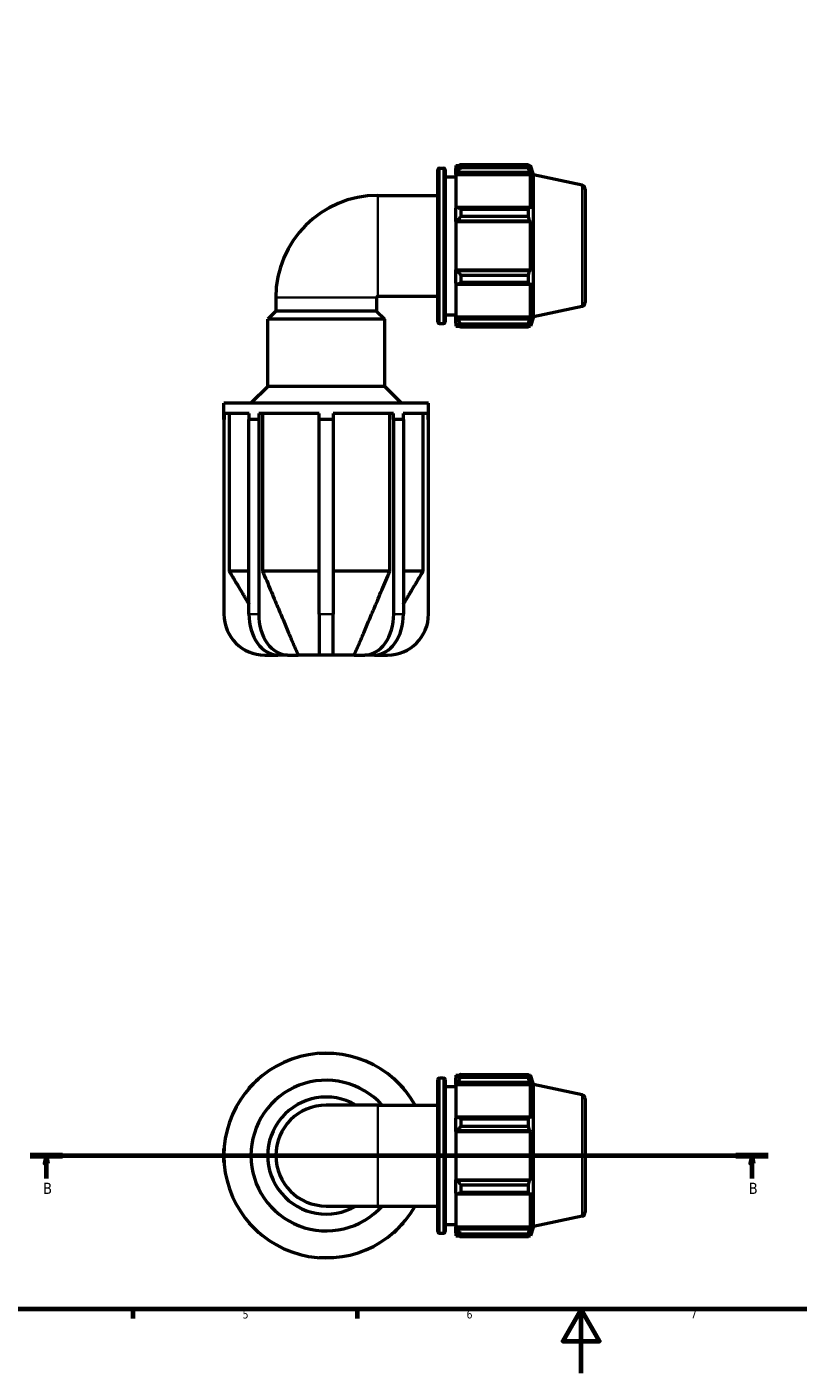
# Model space of a CAD drawing. Header units: millimetres. Extents: x 0 to 931, y 0 to 842.
# Tile 2 of 6: x 247 to 488, y 0 to 421. Entities that reach past the tile are written whole.
import ezdxf

# ---------------------------------------------------------------- set-up
doc = ezdxf.new("R2010")
doc.units = ezdxf.units.MM
doc.linetypes.add('CHAIN', pattern=[0.7087, 0.4724, -0.0591, 0.1181, -0.0591])
for name, color, linetype, lineweight in [('Border (ISO)', 7, 'Continuous', 70), ('Section Line (ISO)', 7, 'CHAIN', 70), ('Visible (ISO)', 7, 'Continuous', 50), ('Visible Narrow (ISO)', 7, 'Continuous', 35)]:
    doc.layers.add(name, color=color, linetype=linetype, lineweight=lineweight)
doc.styles.add('Label Text (ISO)', font='tahoma.ttf')
doc.styles.add('Note Text (ISO)', font='tahoma.ttf')

# ---------------------------------------------------------------- blocks, each defined once
blk = doc.blocks.new('Borders Default Border')
at = {"layer": 'Border (ISO)'}
for p, q in [((280.33, 20), (280.33, 17.1)), ((350.42, 20), (350.42, 17.1))]:
    blk.add_line(p, q, dxfattribs=at)
at = {"layer": 'Border (ISO)', "flags": 128}
for points in [[(20, 20), (20, 574), (821, 574), (821, 20), (20, 20)], [(420.5, 0), (420.5, 20), (414.73, 10), (426.27, 10), (420.5, 20)]]:
    blk.add_lwpolyline(points, dxfattribs=at)
at = {"layer": 'Border (ISO)', "color": 232, "true_color": 0xca0064, "char_height": 2.5, "attachment_point": 7, "style": 'Note Text (ISO)'}
for s, insert in [('5', (314.64, 17.05)), ('6', (384.66, 17.05)), ('7', (454.77, 17.1))]:
    blk.add_mtext(s, dxfattribs=dict(at, insert=insert))
blk = doc.blocks.new('2dTransSection0')
at = {"layer": 'Section Line (ISO)', "linetype": 'CHAIN'}
blk.add_line((248.2, 68.03), (479.02, 68.03), dxfattribs=at)
at = {"layer": 'Section Line (ISO)', "linetype": 'Continuous', "lineweight": 140}
for p, q in [((248.2, 68.03), (258.36, 68.03)), ((468.86, 68.03), (479.02, 68.03))]:
    blk.add_line(p, q, dxfattribs=at)
at = {"layer": 'Section Line (ISO)', "linetype": 'Continuous'}
for p, q in [((253.28, 68.03), (252.78, 65.53)), ((253.28, 65.53), (253.28, 68.03)), ((253.78, 65.53), (253.28, 68.03)), ((473.94, 68.03), (473.44, 65.53)), ((473.94, 65.53), (473.94, 68.03)), ((474.44, 65.53), (473.94, 68.03)), ((252.78, 65.53), (253.78, 65.53)), ((253.28, 60.9), (253.28, 65.53)), ((473.44, 65.53), (474.44, 65.53)), ((473.94, 60.9), (473.94, 65.53))]:
    blk.add_line(p, q, dxfattribs=at)
at = {"layer": 'Section Line (ISO)', "linetype": 'Continuous', "flags": 128}
for points in [[(253.78, 65.53), (253.28, 68.03), (252.78, 65.53), (253.78, 65.53)], [(474.44, 65.53), (473.94, 68.03), (473.44, 65.53), (474.44, 65.53)]]:
    blk.add_lwpolyline(points, dxfattribs=at)
at = {"layer": 'Section Line (ISO)'}
for points in [[(253.78, 65.53), (253.28, 68.03), (252.78, 65.53), (253.78, 65.53)], [(474.44, 65.53), (473.94, 68.03), (473.44, 65.53), (474.44, 65.53)]]:
    blk.add_solid(points, dxfattribs=at)
at = {"layer": 'Section Line (ISO)', "char_height": 3.5, "attachment_point": 7, "style": 'Label Text (ISO)'}
for insert in [(252.22, 56.03), (472.87, 56.03)]:
    blk.add_mtext('B', dxfattribs=dict(at, insert=insert))

msp = doc.modelspace()

# ---------------------------------------------------------------- linework, layer by layer
at = {"layer": 'Visible (ISO)'}
for p, q in [((375.6923, 328.7729), (375.6923, 376.3729)), ((376.1923, 376.8729), (377.5066, 376.8729)), ((378.0066, 376.3729), (378.0066, 328.7729)), ((381.2812, 377.6829), (381.2812, 376.7782)), ((381.2812, 377.6829), (382.4306, 377.6829)), ((381.8212, 377.2932), (381.2812, 376.7782)), ((381.2812, 375.0852), (381.2812, 376.7782)), ((381.2812, 375.0852), (381.8212, 375.5642)), ((381.2812, 374.8457), (381.2812, 375.0852)), ((381.2812, 374.8457), (381.2812, 364.2921)), ((381.2812, 374.8457), (404.6336, 374.8457)), ((381.8212, 375.5642), (404.3704, 375.5642)), ((382.9012, 377.978), (382.9012, 377.0016)), ((382.9012, 377.978), (404.0195, 377.978)), ((404.0195, 377.0016), (382.9012, 377.0016)), ((404.0195, 377.0016), (404.0195, 377.978)), ((404.1724, 377.6829), (404.6336, 377.6829)), ((404.6336, 376.5207), (404.3704, 377.2932)), ((404.3704, 375.5642), (404.6336, 374.8457)), ((404.6336, 376.5207), (404.6336, 377.6829)), ((405.5812, 374.7663), (404.6336, 377.6829)), ((404.6336, 364.1674), (404.6336, 374.8457)), ((405.5812, 330.3795), (405.5812, 374.7663)), ((420.7911, 371.5334), (405.5812, 374.7663)), ((378.0066, 374.1729), (381.2812, 374.1729)), ((356.9812, 368.3484), (375.6923, 368.3484)), ((421.7812, 370.3107), (421.7812, 334.8351)), ((381.8212, 364.5414), (381.2812, 364.2921)), ((381.2812, 360.2048), (381.2812, 364.2921)), ((404.3704, 364.5414), (381.8212, 364.5414)), ((382.9012, 364.0724), (382.9012, 361.7153)), ((382.9012, 364.0724), (404.0195, 364.0724)), ((404.0195, 361.7153), (404.0195, 364.0724)), ((404.6336, 364.1674), (404.3704, 364.5414)), ((381.2812, 360.2048), (381.8212, 360.3672)), ((381.2812, 360.1236), (381.2812, 360.2048)), ((381.2812, 360.1236), (381.2812, 345.0222)), ((381.2812, 360.1236), (404.6336, 360.1236)), ((381.8212, 360.3672), (404.3704, 360.3672)), ((404.0195, 361.7153), (382.9012, 361.7153)), ((404.3704, 360.3672), (404.6336, 360.1236)), ((404.6336, 345.0222), (404.6336, 360.1236)), ((381.2812, 344.941), (381.2812, 345.0222)), ((381.2812, 345.0222), (404.6336, 345.0222)), ((381.8212, 344.7786), (381.2812, 344.941)), ((381.2812, 340.8537), (381.2812, 344.941)), ((404.3704, 344.7786), (381.8212, 344.7786)), ((382.9012, 343.4305), (382.9012, 341.0734)), ((382.9012, 343.4305), (404.0195, 343.4305)), ((404.0195, 341.0734), (382.9012, 341.0734)), ((404.0195, 341.0734), (404.0195, 343.4305)), ((404.6336, 345.0222), (404.3704, 344.7786)), ((381.2812, 340.8537), (381.8212, 340.6044)), ((381.2812, 340.8537), (381.2812, 330.3001)), ((381.8212, 340.6044), (404.3704, 340.6044)), ((404.3704, 340.6044), (404.6336, 340.9784)), ((404.6336, 330.3001), (404.6336, 340.9784)), ((325.0057, 336.3729), (325.0057, 332.0929)), ((356.5567, 336.3729), (356.5567, 332.0929)), ((356.9812, 336.7974), (375.6923, 336.7974)), ((420.7911, 333.6124), (405.5812, 330.3795)), ((325.0057, 332.0929), (322.4857, 329.5729)), ((359.0767, 329.5729), (322.4857, 329.5729)), ((322.4857, 308.5729), (322.4857, 329.5729)), ((356.5567, 332.0929), (325.0057, 332.0929)), ((356.5567, 332.0929), (359.0767, 329.5729)), ((359.0767, 308.5729), (359.0767, 329.5729)), ((378.0066, 330.9729), (381.2812, 330.9729)), ((381.2812, 330.0606), (381.2812, 330.3001)), ((381.2812, 330.3001), (404.6336, 330.3001)), ((381.2812, 328.3676), (381.2812, 330.0606)), ((381.8212, 329.5816), (381.2812, 330.0606)), ((404.3704, 329.5816), (381.8212, 329.5816)), ((404.6336, 330.3001), (404.3704, 329.5816)), ((404.3704, 327.8526), (404.6336, 328.6251)), ((405.5812, 330.3795), (404.6336, 327.4629)), ((404.6336, 327.4629), (404.6336, 328.6251)), ((376.1923, 328.2729), (377.5066, 328.2729)), ((381.2812, 328.3676), (381.8212, 327.8526)), ((381.2812, 328.3676), (381.2812, 327.4629)), ((381.2812, 327.4629), (382.4306, 327.4629)), ((382.9012, 328.1442), (382.9012, 327.1678)), ((382.9012, 328.1442), (404.0195, 328.1442)), ((404.0195, 327.1678), (382.9012, 327.1678)), ((404.0195, 327.1678), (404.0195, 328.1442)), ((404.1724, 327.4629), (404.6336, 327.4629)), ((322.4857, 308.5729), (317.2357, 303.3229)), ((359.0767, 308.5729), (322.4857, 308.5729)), ((359.0767, 308.5729), (364.3267, 303.3229)), ((372.7812, 303.3229), (308.7812, 303.3229)), ((308.7812, 298.2029), (308.7812, 303.3229)), ((372.7812, 298.2029), (372.7812, 303.3229)), ((308.8542, 300.1229), (308.8542, 298.2029)), ((316.6781, 300.1229), (308.8542, 300.1229)), ((310.4581, 300.1229), (310.4581, 250.8229)), ((316.6781, 298.2029), (316.6781, 300.1229)), ((319.7328, 300.1229), (319.7328, 298.2029)), ((338.6212, 300.1229), (319.7328, 300.1229)), ((320.8669, 300.1229), (320.8669, 250.8229)), ((338.6212, 298.2029), (338.6212, 300.1229)), ((342.9412, 300.1229), (342.9412, 298.2029)), ((361.8297, 300.1229), (342.9412, 300.1229)), ((360.6956, 250.8229), (360.6956, 300.1229)), ((361.8297, 298.2029), (361.8297, 300.1229)), ((364.8844, 300.1229), (364.8844, 298.2029)), ((372.7082, 300.1229), (364.8844, 300.1229)), ((371.1044, 250.8229), (371.1044, 300.1229)), ((372.7082, 298.2029), (372.7082, 300.1229)), ((308.8542, 298.2029), (308.7812, 298.2029)), ((308.7812, 298.2029), (308.7812, 237.3729)), ((318.1538, 298.2029), (316.6265, 298.2029)), ((316.6265, 237.3729), (316.6265, 298.2029)), ((319.6812, 298.2029), (318.1538, 298.2029)), ((319.7328, 298.2029), (319.6812, 298.2029)), ((319.6812, 298.2029), (319.6812, 237.3729)), ((340.7812, 298.2029), (338.6212, 298.2029)), ((338.6212, 237.3729), (338.6212, 298.2029)), ((342.9412, 298.2029), (340.7812, 298.2029)), ((342.9412, 298.2029), (342.9412, 237.3729)), ((361.8813, 298.2029), (361.8297, 298.2029)), ((363.4086, 298.2029), (361.8813, 298.2029)), ((361.8813, 237.3729), (361.8813, 298.2029)), ((364.936, 298.2029), (363.4086, 298.2029)), ((364.936, 298.2029), (364.936, 237.3729)), ((372.7812, 298.2029), (372.7082, 298.2029)), ((372.7812, 237.3729), (372.7812, 298.2029)), ((316.6265, 250.8229), (310.4581, 250.8229)), ((338.6212, 250.8229), (320.8669, 250.8229)), ((360.6956, 250.8229), (342.9412, 250.8229)), ((371.1044, 250.8229), (364.936, 250.8229)), ((338.6212, 237.3729), (338.6212, 224.5729)), ((342.9412, 224.5729), (342.9412, 237.3729)), ((321.5812, 224.5729), (325.6774, 224.5729)), ((328.7321, 224.5729), (325.6774, 224.5729)), ((328.7321, 224.5729), (332.0076, 224.5729)), ((338.6212, 224.5729), (332.0076, 224.5729)), ((342.9412, 224.5729), (338.6212, 224.5729)), ((349.5548, 224.5729), (342.9412, 224.5729)), ((349.5548, 224.5729), (352.8303, 224.5729)), ((355.885, 224.5729), (352.8303, 224.5729)), ((355.885, 224.5729), (359.9812, 224.5729)), ((338.6212, 99.9558), (338.6212, 100.0288)), ((338.6212, 100.0288), (340.7812, 100.0288)), ((340.7812, 100.0288), (342.9412, 100.0288)), ((342.9412, 100.0288), (342.9412, 99.9558)), ((381.2812, 93.1388), (381.2812, 92.2341)), ((381.2812, 93.1388), (382.4306, 93.1388)), ((381.8212, 92.7491), (381.2812, 92.2341)), ((382.9012, 93.4338), (382.9012, 92.4575)), ((382.9012, 93.4338), (404.0195, 93.4338)), ((404.0195, 92.4575), (404.0195, 93.4338)), ((404.1724, 93.1388), (404.6336, 93.1388)), ((404.6336, 91.9766), (404.3704, 92.7491)), ((404.6336, 91.9766), (404.6336, 93.1388)), ((405.5812, 90.2222), (404.6336, 93.1388)), ((316.6265, 89.1289), (318.1538, 90.6562)), ((316.6781, 89.0772), (316.6265, 89.1289)), ((318.1538, 90.6562), (319.6812, 92.1836)), ((319.6812, 92.1836), (319.7328, 92.1319)), ((361.8297, 92.1319), (361.8813, 92.1836)), ((361.8813, 92.1836), (363.4086, 90.6562)), ((363.4086, 90.6562), (364.936, 89.1289)), ((364.936, 89.1289), (364.8844, 89.0772)), ((375.6923, 44.2288), (375.6923, 91.8288)), ((376.1923, 92.3288), (377.5066, 92.3288)), ((378.0066, 91.8288), (378.0066, 44.2288)), ((378.0066, 89.6288), (381.2812, 89.6288)), ((381.2812, 90.5411), (381.2812, 92.2341)), ((381.2812, 90.5411), (381.8212, 91.0201)), ((381.2812, 90.3016), (381.2812, 90.5411)), ((381.2812, 90.3016), (381.2812, 79.748)), ((381.2812, 90.3016), (404.6336, 90.3016)), ((381.8212, 91.0201), (404.3704, 91.0201)), ((404.0195, 92.4575), (382.9012, 92.4575)), ((404.3704, 91.0201), (404.6336, 90.3016)), ((404.6336, 79.6233), (404.6336, 90.3016)), ((405.5812, 45.8354), (405.5812, 90.2222)), ((420.7911, 86.9892), (405.5812, 90.2222)), ((421.7812, 85.7666), (421.7812, 50.291)), ((356.9812, 83.8043), (340.7812, 83.8043)), ((356.9812, 83.8043), (375.6923, 83.8043)), ((381.8212, 79.9973), (381.2812, 79.748)), ((404.3704, 79.9973), (381.8212, 79.9973)), ((404.6336, 79.6233), (404.3704, 79.9973)), ((381.2812, 75.6607), (381.2812, 79.748)), ((381.2812, 75.6607), (381.8212, 75.8231)), ((381.8212, 75.8231), (404.3704, 75.8231)), ((382.9012, 79.5282), (382.9012, 77.1712)), ((382.9012, 79.5282), (404.0195, 79.5282)), ((404.0195, 77.1712), (382.9012, 77.1712)), ((404.0195, 77.1712), (404.0195, 79.5282)), ((404.3704, 75.8231), (404.6336, 75.5795)), ((381.2812, 75.5795), (381.2812, 75.6607)), ((381.2812, 75.5795), (381.2812, 60.4781)), ((381.2812, 75.5795), (404.6336, 75.5795)), ((404.6336, 60.4781), (404.6336, 75.5795)), ((308.7812, 68.0288), (308.7812, 70.1888)), ((308.7812, 70.1888), (308.8542, 70.1888)), ((308.7812, 65.8688), (308.7812, 68.0288)), ((308.8542, 65.8688), (308.7812, 65.8688)), ((381.2812, 60.3969), (381.2812, 60.4781)), ((381.2812, 60.4781), (404.6336, 60.4781)), ((381.2812, 56.3096), (381.2812, 60.3969)), ((381.8212, 60.2345), (381.2812, 60.3969)), ((404.3704, 60.2345), (381.8212, 60.2345)), ((404.6336, 60.4781), (404.3704, 60.2345)), ((381.2812, 56.3096), (381.2812, 45.7559)), ((381.2812, 56.3096), (381.8212, 56.0603)), ((381.8212, 56.0603), (404.3704, 56.0603)), ((382.9012, 58.8864), (382.9012, 56.5293)), ((382.9012, 58.8864), (404.0195, 58.8864)), ((404.0195, 56.5293), (382.9012, 56.5293)), ((404.0195, 56.5293), (404.0195, 58.8864)), ((404.3704, 56.0603), (404.6336, 56.4343)), ((404.6336, 45.7559), (404.6336, 56.4343)), ((340.7812, 52.2533), (356.9812, 52.2533)), ((356.9812, 52.2533), (375.6923, 52.2533)), ((316.6265, 46.9287), (316.6781, 46.9803)), ((318.1538, 45.4014), (316.6265, 46.9287)), ((364.936, 46.9287), (363.4086, 45.4014)), ((364.8844, 46.9803), (364.936, 46.9287)), ((378.0066, 46.4288), (381.2812, 46.4288)), ((420.7911, 49.0683), (405.5812, 45.8354)), ((319.6812, 43.874), (318.1538, 45.4014)), ((319.7328, 43.9256), (319.6812, 43.874)), ((361.8813, 43.874), (361.8297, 43.9256)), ((363.4086, 45.4014), (361.8813, 43.874)), ((376.1923, 43.7288), (377.5066, 43.7288)), ((381.2812, 45.5165), (381.2812, 45.7559)), ((381.2812, 45.7559), (404.6336, 45.7559)), ((381.2812, 43.8235), (381.2812, 45.5165)), ((381.8212, 45.0375), (381.2812, 45.5165)), ((381.2812, 43.8235), (381.2812, 42.9188)), ((381.2812, 43.8235), (381.8212, 43.3084)), ((381.2812, 42.9188), (382.4306, 42.9188)), ((404.3704, 45.0375), (381.8212, 45.0375)), ((382.9012, 43.6001), (382.9012, 42.6237)), ((382.9012, 43.6001), (404.0195, 43.6001)), ((404.0195, 42.6237), (382.9012, 42.6237)), ((404.0195, 42.6237), (404.0195, 43.6001)), ((404.1724, 42.9188), (404.6336, 42.9188)), ((404.6336, 45.7559), (404.3704, 45.0375)), ((404.3704, 43.3084), (404.6336, 44.081)), ((405.5812, 45.8354), (404.6336, 42.9188)), ((404.6336, 42.9188), (404.6336, 44.081)), ((338.6212, 36.0288), (338.6212, 36.1018)), ((340.7812, 36.0288), (338.6212, 36.0288)), ((342.9412, 36.0288), (340.7812, 36.0288)), ((342.9412, 36.1018), (342.9412, 36.0288))]:
    msp.add_line(p, q, dxfattribs=at)
for centre, radius, start, end in [((376.1923, 376.3729), 0.5, 90, 180), ((377.5066, 376.3729), 0.5, 0, 90), ((420.5312, 370.3107), 1.25, 0, 78), ((356.9812, 336.3729), 31.9755, 90, 180), ((356.9812, 336.3729), 0.4245, 90, 180), ((420.5312, 334.8351), 1.25, 282, 0), ((376.1923, 328.7729), 0.5, 180, 270), ((377.5066, 328.7729), 0.5, 270, 0), ((321.5812, 237.3729), 12.8, 180, 270), ((359.9812, 237.3729), 12.8, 270, 0), ((340.7812, 68.0288), 32, 29.536891, 330.463109), ((340.7812, 68.0288), 23.5455, 42.067096, 317.932904), ((376.1923, 91.8288), 0.5, 90, 180), ((377.5066, 91.8288), 0.5, 0, 90), ((340.7812, 68.0288), 18.2955, 59.571413, 300.428587), ((420.5312, 85.7666), 1.25, 0, 78), ((340.7812, 68.0288), 15.7755, 90, 270), ((420.5312, 50.291), 1.25, 282, 0), ((376.1923, 44.2288), 0.5, 180, 270), ((377.5066, 44.2288), 0.5, 270, 0)]:
    msp.add_arc(centre, radius, start, end, dxfattribs=at)
for centre, start_param, end_param in [((325.6774, 237.3729), 4.71238898, 6.28318531), ((328.7321, 237.3729), 4.71238898, 6.28318531), ((352.8303, 237.3729), 0, 1.57079633), ((355.885, 237.3729), 0, 1.57079633)]:
    msp.add_ellipse(centre, major_axis=(0, -12.8), ratio=0.70710678, start_param=start_param, end_param=end_param, dxfattribs=at)
for points, weights in [([(382.9012, 377.978), (382.3396, 377.6286), (381.8212, 377.2932)], [1.01512586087, 1.0107903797, 1.00565180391]), ([(381.8212, 375.5642), (382.3396, 376.2682), (382.9012, 377.0016)], [1.00565180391, 1.0107903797, 1.01512586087]), ([(404.0195, 377.978), (404.2019, 377.6286), (404.3704, 377.2932)], [1, 1.00216960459, 1.00352404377]), ([(404.3704, 375.5642), (404.2019, 376.2682), (404.0195, 377.0016)], [1.00352404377, 1.00216960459, 1]), ([(382.9012, 364.0724), (382.3396, 364.3117), (381.8212, 364.5414)], [1.01512586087, 1.0107903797, 1.00565180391]), ([(404.0195, 364.0724), (404.2019, 364.3117), (404.3704, 364.5414)], [1, 1.00216960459, 1.00352404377]), ([(381.8212, 360.3672), (382.3396, 361.0275), (382.9012, 361.7153)], [1.00565180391, 1.0107903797, 1.01512586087]), ([(404.3704, 360.3672), (404.2019, 361.0275), (404.0195, 361.7153)], [1.00352404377, 1.00216960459, 1]), ([(382.9012, 343.4305), (382.3396, 344.1183), (381.8212, 344.7786)], [1.01512586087, 1.0107903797, 1.00565180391]), ([(381.8212, 340.6044), (382.3396, 340.8341), (382.9012, 341.0734)], [1.00565180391, 1.0107903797, 1.01512586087]), ([(404.0195, 343.4305), (404.2019, 344.1183), (404.3704, 344.7786)], [1, 1.00216960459, 1.00352404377]), ([(404.3704, 340.6044), (404.2019, 340.8341), (404.0195, 341.0734)], [1.00352404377, 1.00216960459, 1]), ([(382.9012, 328.1442), (382.3396, 328.8775), (381.8212, 329.5816)], [1.01512586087, 1.0107903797, 1.00565180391]), ([(404.0195, 328.1442), (404.2019, 328.8775), (404.3704, 329.5816)], [1, 1.00216960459, 1.00352404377]), ([(381.8212, 327.8526), (382.3396, 327.5172), (382.9012, 327.1678)], [1.00565180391, 1.0107903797, 1.01512586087]), ([(404.3704, 327.8526), (404.2019, 327.5172), (404.0195, 327.1678)], [1.00352404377, 1.00216960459, 1]), ([(310.4581, 250.8229), (313.8893, 245.0907), (316.6265, 240.5245)], [1, 1.02076574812, 1.02868881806]), ([(320.8669, 250.8229), (328.3719, 233.0914), (332.0076, 224.5729)], [1, 1.0671536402, 1]), ([(349.5548, 224.5729), (353.1905, 233.0914), (360.6956, 250.8229)], [1, 1.06715364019, 1]), ([(364.936, 240.5245), (367.6732, 245.0907), (371.1044, 250.8229)], [1.02868881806, 1.02076574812, 1]), ([(382.9012, 93.4338), (382.3396, 93.0845), (381.8212, 92.7491)], [1.01512586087, 1.0107903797, 1.00565180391]), ([(404.0195, 93.4338), (404.2019, 93.0845), (404.3704, 92.7491)], [1, 1.00216960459, 1.00352404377]), ([(381.8212, 91.0201), (382.3396, 91.7241), (382.9012, 92.4575)], [1.00565180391, 1.0107903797, 1.01512586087]), ([(404.3704, 91.0201), (404.2019, 91.7241), (404.0195, 92.4575)], [1.00352404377, 1.00216960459, 1]), ([(382.9012, 79.5282), (382.3396, 79.7676), (381.8212, 79.9973)], [1.01512586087, 1.0107903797, 1.00565180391]), ([(404.0195, 79.5282), (404.2019, 79.7676), (404.3704, 79.9973)], [1, 1.00216960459, 1.00352404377]), ([(381.8212, 75.8231), (382.3396, 76.4834), (382.9012, 77.1712)], [1.00565180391, 1.0107903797, 1.01512586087]), ([(404.3704, 75.8231), (404.2019, 76.4834), (404.0195, 77.1712)], [1.00352404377, 1.00216960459, 1]), ([(382.9012, 58.8864), (382.3396, 59.5742), (381.8212, 60.2345)], [1.01512586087, 1.0107903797, 1.00565180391]), ([(404.0195, 58.8864), (404.2019, 59.5742), (404.3704, 60.2345)], [1, 1.00216960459, 1.00352404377]), ([(381.8212, 56.0603), (382.3396, 56.29), (382.9012, 56.5293)], [1.00565180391, 1.0107903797, 1.01512586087]), ([(404.3704, 56.0603), (404.2019, 56.29), (404.0195, 56.5293)], [1.00352404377, 1.00216960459, 1]), ([(382.9012, 43.6001), (382.3396, 44.3334), (381.8212, 45.0375)], [1.01512586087, 1.0107903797, 1.00565180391]), ([(381.8212, 43.3084), (382.3396, 42.9731), (382.9012, 42.6237)], [1.00565180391, 1.0107903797, 1.01512586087]), ([(404.0195, 43.6001), (404.2019, 44.3334), (404.3704, 45.0375)], [1, 1.00216960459, 1.00352404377]), ([(404.3704, 43.3084), (404.2019, 42.9731), (404.0195, 42.6237)], [1.00352404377, 1.00216960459, 1])]:
    msp.add_rational_spline(points, weights, degree=2, dxfattribs=at)
at = {"layer": 'Visible Narrow (ISO)'}
for p, q in [((376.1923, 376.5737), (376.1923, 328.5721)), ((377.5066, 328.5721), (377.5066, 376.5737)), ((420.7911, 333.8459), (420.7911, 371.2999)), ((356.9812, 368.1542), (356.9812, 336.9916)), ((325.2, 336.3729), (356.3625, 336.3729)), ((319.5284, 237.3729), (316.7792, 237.3729)), ((342.7252, 237.3729), (338.8372, 237.3729)), ((364.7833, 237.3729), (362.034, 237.3729)), ((376.1923, 92.0296), (376.1923, 44.028)), ((377.5066, 44.028), (377.5066, 92.0296)), ((420.7911, 49.3018), (420.7911, 86.7558)), ((356.9812, 83.61), (356.9812, 52.4475))]:
    msp.add_line(p, q, dxfattribs=at)

# ---------------------------------------------------------------- block references
msp.add_blockref('Borders Default Border', (0, 0))
at = {"layer": 'Section Line (ISO)'}
msp.add_blockref('2dTransSection0', (0, 0), dxfattribs=at)

doc.saveas('drawing.dxf')
